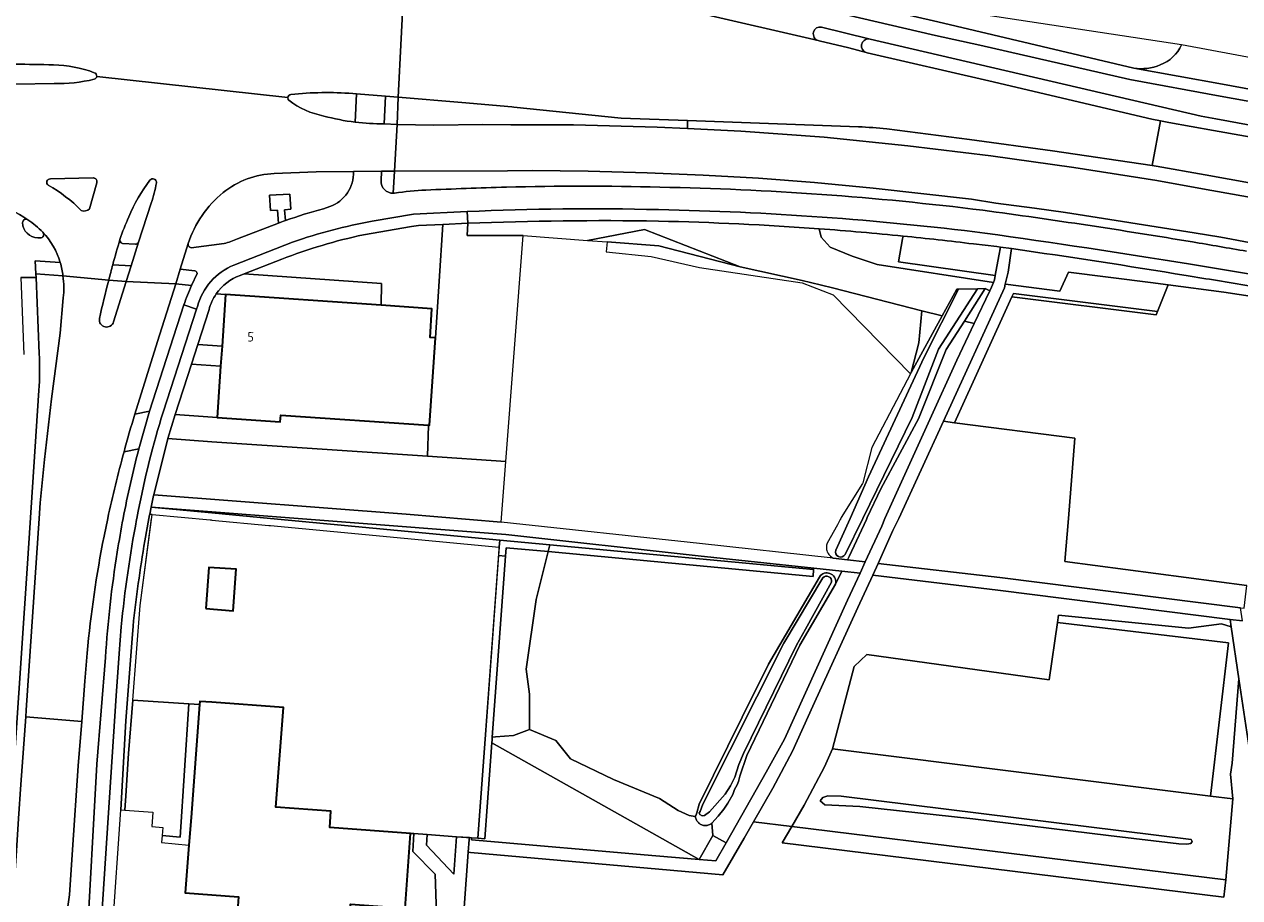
# Model space of a CAD drawing. Extents: x 150256 to 156914, y 461459 to 469481.
# Tile 60 of 256: x 152973 to 153147, y 463946 to 464071. Entities that reach past the tile are written whole.
import ezdxf
from ezdxf.enums import TextEntityAlignment as Align

# ---------------------------------------------------------------- set-up
doc = ezdxf.new("R2010")
doc.units = 0
doc.header["$LTSCALE"] = 0.75
for name, color, linetype, lineweight in [('B-RO-GR-BEPLANTING_CULTUUR_BOSPLANTSOEN-GV', 251, 'CONTINUOUS', 18), ('B-RO-GR-BEPLANTING_CULTUUR_HEESTERS-GV', 251, 'CONTINUOUS', 18), ('B-RO-GR-BOS_GEMENGD-GV', 251, 'CONTINUOUS', 13), ('B-RO-GR-GROENVOORZIENING-GV', 251, 'CONTINUOUS', 18), ('B-RO-GR-HAAG-GV', 251, 'CONTINUOUS', 13), ('B-RO-GR-HOUTOPSTAND_LOOF-GV', 251, 'CONTINUOUS', 13), ('B-RO-IE-TERREINAFSCHEIDING_KUNSTMATIG_HEKWERK-G', 251, 'IE-TERREINAFSCHEIDING-KUNSTMATIG', 18), ('B-RO-OG-BEBOUWING-GV', 6, 'CONTINUOUS', 35), ('B-RO-OG-BEBOUWING-T18', 1, 'CONTINUOUS', 18), ('B-RO-OG-TERREIN_CULTUURSCHEIDING-GV', 251, 'CONTINUOUS', 18), ('B-RO-OG-WATER-GV', 251, 'CONTINUOUS', 18), ('B-RO-OG-WATER_GREPPEL-GV', 251, 'CONTINUOUS', 18), ('B-RO-VH-VERHARDING_ASFALT-GV', 251, 'CONTINUOUS', 18), ('B-RO-VH-VERHARDING_BETONSTRAATSTEEN-GV', 251, 'CONTINUOUS', 18), ('B-RO-VH-VERHARDING_TEGEL-GV', 251, 'CONTINUOUS', 18)]:
    doc.layers.add(name, color=color, linetype=linetype, lineweight=lineweight)
doc.styles.add('NLCS-ISO-M200-T18', font='NLCS-ISO.ttf', dxfattribs={"height": 360})
doc.linetypes.add('IE-TERREINAFSCHEIDING-KUNSTMATIG', pattern='A,4,[82,NLCS.SHX,S=0.75,R=90,X=0,Y=0],4,-2', length=10)

msp = doc.modelspace()

# ---------------------------------------------------------------- linework, layer by layer
at = {"layer": 'B-RO-GR-BEPLANTING_CULTUUR_BOSPLANTSOEN-GV'}
for points in [[(153150.907, 464031.526), (153144.963, 464032.408), (153136.978, 464033.478), (153135.459, 464029.658), (153135.268, 464029.178), (153114.586, 464031.782), (153106.353, 464013.725), (153123.588, 464011.52), (153122.685, 464000), (153122.202, 463993.847), (153148.267, 463990.393)], [(153089.331, 463990.606), (153090.239, 463992.451), (153086.226, 463992.88), (153086.205, 463992.682), (153086.112, 463991.686), (153048.17, 463995.254), (153046.47, 463988.374), (153045.042, 463978.399), (153045.514, 463974.809), (153045.487, 463969.749)], [(153045.487, 463969.749), (153049.304, 463968.174), (153051.361, 463965.544), (153057.533, 463962.597), (153064.145, 463959.898), (153066.805, 463958.176), (153068.4, 463957.47), (153069.226, 463957.291), (153069.267, 463957.282), (153069.492, 463957.824), (153069.819, 463959.081), (153075.98, 463971.52), (153079.726, 463979.14), (153087.044, 463991.598), (153087.191, 463991.848)]]:
    msp.add_lwpolyline(points, dxfattribs=at)
for points in [[(153045.487, 463969.749), (153045.514, 463974.809), (153045.042, 463978.399), (153046.47, 463988.374), (153048.17, 463995.254), (153042.168, 463995.82), (153042.078, 463994.593), (153040.169, 463968.683), (153040.63, 463968.74), (153043.216, 463968.891)], [(153143.045, 463960.237), (153145.599, 463982.193), (153121.134, 463985.114), (153119.929, 463976.888), (153093.83, 463980.519), (153092.026, 463978.809), (153088.915, 463967.009)], [(153143.045, 463960.237), (153088.915, 463967.009), (153087.749, 463964.434), (153084.823, 463958.914), (153083.069, 463955.866), (153145.251, 463948.22), (153146.23, 463959.838)], [(153128.423, 463954.559), (153108.988, 463956.951), (153092.803, 463958.744), (153087.811, 463958.992), (153087.161, 463959.541), (153087.511, 463960.017), (153088.256, 463960.252), (153090.162, 463960.209), (153140.268, 463953.987), (153140.431, 463953.703), (153140.239, 463953.454), (153139.654, 463953.343), (153138.49, 463953.373)]]:
    msp.add_lwpolyline(points, close=True, dxfattribs=at)
msp.add_lwpolyline([(153087.191, 463991.848, -0.7486471), (153089.331, 463990.606)], format="xyb", dxfattribs=at)
at = {"layer": 'B-RO-GR-BEPLANTING_CULTUUR_HEESTERS-GV'}
msp.add_lwpolyline([(153000.643, 464032.178, 0.0875818), (152999.612, 464029.925)], format="xyb", dxfattribs=at)
for points in [[(153001.472, 464024.68), (153001.984, 464032.086), (153000.643, 464032.178)], [(152999.612, 464029.925), (152997.996, 464024.92), (153001.472, 464024.68)]]:
    msp.add_lwpolyline(points, dxfattribs=at)
msp.add_lwpolyline([(153001.276, 464021.843), (152997.102, 464022.131), (152994.771, 464014.889), (153000.764, 464014.449)], close=True, dxfattribs=at)
at = {"layer": 'B-RO-GR-BOS_GEMENGD-GV'}
msp.add_lwpolyline([(153069.226, 463957.291), (153068.4, 463957.47), (153066.805, 463958.176), (153064.145, 463959.898), (153057.533, 463962.597), (153051.361, 463965.544), (153049.304, 463968.174), (153045.487, 463969.749), (153043.216, 463968.891), (153040.63, 463968.74), (153040.169, 463968.683), (153040.141, 463968.312), (153040.107, 463967.844), (153063.794, 463954.53), (153069.808, 463951.15), (153071.756, 463954.594), (153071.641, 463956.358), (153071.539, 463956.278), (153071.43, 463956.207), (153071.315, 463956.146), (153071.195, 463956.096), (153071.071, 463956.056), (153070.944, 463956.029), (153070.814, 463956.012), (153070.684, 463956.008), (153070.555, 463956.015), (153070.426, 463956.034), (153070.299, 463956.064), (153070.176, 463956.106), (153070.057, 463956.159), (153069.943, 463956.222), (153069.836, 463956.295), (153069.735, 463956.377), (153069.642, 463956.469), (153069.558, 463956.568), (153069.483, 463956.674), (153069.419, 463956.787), (153069.364, 463956.905), (153069.32, 463957.028)], close=True, dxfattribs=at)
at = {"layer": 'B-RO-GR-GROENVOORZIENING-GV'}
for points in [[(153087.348, 464070.422, 0.9450417), (153086.861, 464068.474)], [(153093.743, 464066.75, -0.8724136), (153094.106, 464068.709)], [(153094.106, 464068.709, 0.8724136), (153093.743, 464066.75)], [(153096.688, 464055.81, 0.0140628), (153092.638, 464056.135)], [(153030.673, 464047.061, -0.0032122), (153042.199, 464047.484)], [(153042.199, 464047.484, -0.013476), (153064.164, 464047.466)], [(153064.164, 464047.466, -0.0267663), (153110.455, 464044.161)], [(153026.186, 464046.618, -0.028314), (153030.673, 464047.061)], [(153110.455, 464044.161, -0.0080006), (153140.466, 464039.623)], [(153140.466, 464039.623, -0.0020561), (153148.188, 464038.301)]]:
    msp.add_lwpolyline(points, format="xyb", dxfattribs=at)
for points in [[(153094.106, 464068.709), (153087.348, 464070.422)], [(153086.861, 464068.474), (153087.007, 464068.44), (153091.232, 464067.431), (153093.743, 464066.75)], [(153235.033, 464038.689), (153234.592, 464038.92), (153234.128, 464039.097), (153220.883, 464041.428), (153201.348, 464045.957), (153176.131, 464051.238), (153165.283, 464053.296), (153143.802, 464057.248), (153141.713, 464057.632), (153094.299, 464068.681), (153094.106, 464068.709)], [(153093.743, 464066.75), (153093.848, 464066.722), (153111.283, 464062.689), (153134.657, 464057.242), (153135.897, 464056.982), (153137.069, 464056.737), (153143.49, 464055.597), (153167.739, 464051.292), (153179.751, 464048.826), (153191.136, 464046.593), (153198.379, 464045.042), (153231.661, 464036.891), (153234.344, 464036.236)], [(153092.638, 464056.135), (153068.131, 464057.015), (153068.131, 464055.875)], [(153068.131, 464055.875), (153075.786, 464055.495), (153087.724, 464054.649), (153099.676, 464053.393), (153111.577, 464051.966), (153123.456, 464050.304), (153135.344, 464048.446), (153141.913, 464047.259), (153149.688, 464045.855), (153178.715, 464040.307), (153191.622, 464037.55), (153211.505, 464033.121), (153256.292, 464021.564), (153262.05, 464020.055)], [(153262.536, 464021.904), (153239.817, 464027.775), (153222.105, 464032.399), (153194.647, 464038.942), (153190.98, 464039.777), (153165.824, 464044.998), (153142.281, 464049.219), (153135.256, 464050.479), (153134.693, 464050.563), (153120.435, 464052.684), (153108.535, 464054.305), (153096.688, 464055.81)], [(153260.419, 464013.813), (153226.226, 464022.819), (153201.39, 464028.876), (153174.235, 464034.737), (153144.523, 464040.31), (153140.713, 464040.917), (153122.266, 464043.858), (153117.857, 464044.478), (153112.287, 464045.179), (153108.807, 464045.736), (153094.731, 464047.353), (153086.343, 464048.163), (153078.323, 464048.761), (153070.358, 464049.211), (153062.352, 464049.545), (153053.891, 464049.771), (153045.872, 464049.849), (153042.361, 464049.834), (153026.173, 464049.791), (153025.974, 464046.609), (153026.186, 464046.618)]]:
    msp.add_lwpolyline(points, dxfattribs=at)
for points in [[(152991.125, 464000.62), (152991.455, 464000.589), (152999.78, 463999.806), (152999.904, 463999.795), (153000.03, 463999.782), (153008.177, 463999.016), (153008.301, 463999.005), (153008.427, 463998.992), (153041.172, 463995.913), (153041.245, 463996.911), (153008.397, 464000), (153000, 464000.79), (152991.321, 464001.606)], [(153048.413, 463996.236), (153041.245, 463996.911), (153041.172, 463995.913), (153041.081, 463994.682), (153042.078, 463994.593), (153042.168, 463995.82), (153048.17, 463995.254)], [(153048.413, 463996.236), (153048.17, 463995.254), (153086.112, 463991.686), (153086.205, 463992.682)], [(153039.144, 463968.385), (153038.098, 463954.191), (153039.095, 463954.119), (153040.107, 463967.844), (153040.141, 463968.312), (153040.169, 463968.683), (153042.078, 463994.593), (153041.081, 463994.682)]]:
    msp.add_lwpolyline(points, close=True, dxfattribs=at)
at = {"layer": 'B-RO-GR-HAAG-GV'}
for points in [[(153087.348, 464070.422, 0.9450417), (153086.861, 464068.474)], [(153093.743, 464066.75, -0.8724136), (153094.106, 464068.709)], [(153094.106, 464068.709, 0.8724136), (153093.743, 464066.75)], [(153096.688, 464055.81, 0.0140628), (153092.638, 464056.135)], [(153030.673, 464047.061, -0.0032122), (153042.199, 464047.484)], [(153042.199, 464047.484, -0.013476), (153064.164, 464047.466)], [(153064.164, 464047.466, -0.0267663), (153110.455, 464044.161)], [(153026.186, 464046.618, -0.028314), (153030.673, 464047.061)], [(153110.455, 464044.161, -0.0080006), (153140.466, 464039.623)], [(153140.466, 464039.623, -0.0020561), (153148.188, 464038.301)]]:
    msp.add_lwpolyline(points, format="xyb", dxfattribs=at)
for points in [[(153094.106, 464068.709), (153087.348, 464070.422)], [(153086.861, 464068.474), (153087.007, 464068.44), (153091.232, 464067.431), (153093.743, 464066.75)], [(153235.033, 464038.689), (153234.592, 464038.92), (153234.128, 464039.097), (153220.883, 464041.428), (153201.348, 464045.957), (153176.131, 464051.238), (153165.283, 464053.296), (153143.802, 464057.248), (153141.713, 464057.632), (153094.299, 464068.681), (153094.106, 464068.709)], [(153093.743, 464066.75), (153093.848, 464066.722), (153111.283, 464062.689), (153134.657, 464057.242), (153135.897, 464056.982), (153137.069, 464056.737), (153143.49, 464055.597), (153167.739, 464051.292), (153179.751, 464048.826), (153191.136, 464046.593), (153198.379, 464045.042), (153231.661, 464036.891), (153234.344, 464036.236)], [(153092.638, 464056.135), (153068.131, 464057.015), (153068.131, 464055.875), (153075.786, 464055.495), (153087.724, 464054.649), (153099.676, 464053.393), (153111.577, 464051.966), (153123.456, 464050.304), (153135.344, 464048.446), (153141.913, 464047.259)], [(153262.536, 464021.904), (153239.817, 464027.775), (153222.105, 464032.399), (153194.647, 464038.942), (153190.98, 464039.777), (153165.824, 464044.998), (153142.281, 464049.219), (153135.256, 464050.479), (153134.693, 464050.563), (153120.435, 464052.684), (153108.535, 464054.305), (153096.688, 464055.81)], [(153260.419, 464013.813), (153226.226, 464022.819), (153201.39, 464028.876), (153174.235, 464034.737), (153144.523, 464040.31), (153140.713, 464040.917), (153122.266, 464043.858), (153117.857, 464044.478), (153112.287, 464045.179), (153108.807, 464045.736), (153094.731, 464047.353), (153086.343, 464048.163), (153078.323, 464048.761), (153070.358, 464049.211), (153062.352, 464049.545), (153053.891, 464049.771), (153045.872, 464049.849), (153042.361, 464049.834), (153026.173, 464049.791), (153025.974, 464046.609), (153026.186, 464046.618)], [(153141.913, 464047.259), (153149.688, 464045.855), (153178.715, 464040.307), (153191.622, 464037.55), (153211.505, 464033.121), (153256.292, 464021.564), (153262.05, 464020.055)]]:
    msp.add_lwpolyline(points, dxfattribs=at)
for points in [[(153041.245, 463996.911), (153008.397, 464000), (153000, 464000.79), (152991.321, 464001.606), (152991.125, 464000.62), (152991.455, 464000.589), (152999.78, 463999.806), (152999.904, 463999.795), (153000.03, 463999.782), (153008.177, 463999.016), (153008.301, 463999.005), (153008.427, 463998.992), (153041.172, 463995.913)], [(153048.413, 463996.236), (153041.245, 463996.911), (153041.172, 463995.913), (153041.081, 463994.682), (153042.078, 463994.593), (153042.168, 463995.82), (153048.17, 463995.254)], [(153048.413, 463996.236), (153048.17, 463995.254), (153086.112, 463991.686), (153086.205, 463992.682)], [(153039.144, 463968.385), (153038.098, 463954.191), (153039.095, 463954.119), (153040.107, 463967.844), (153040.141, 463968.312), (153040.169, 463968.683), (153042.078, 463994.593), (153041.081, 463994.682)]]:
    msp.add_lwpolyline(points, close=True, dxfattribs=at)
at = {"layer": 'B-RO-GR-HOUTOPSTAND_LOOF-GV'}
for points in [[(153031.057, 464013.362), (153031.057, 464013.347), (153030.91, 464008.929), (153042.111, 464008.177), (153044.601, 464040.559), (153036.56, 464040.558), (153036.669, 464042.301), (153033.118, 464042.141), (153032.023, 464025.887), (153031.179, 464013.354)], [(153053.827, 464039.849), (153056.623, 464039.634), (153064.035, 464039.064), (153075.665, 464036.057), (153061.994, 464041.427)], [(153100.184, 464020.922), (153101.253, 464025.155), (153101.693, 464029.742), (153088.901, 464033.065), (153085.775, 464033.811), (153084.548, 464034.103), (153075.665, 464036.057), (153064.035, 464039.064), (153056.623, 464039.634), (153056.473, 464038.201), (153062.955, 464037.54), (153069.856, 464035.977), (153084.569, 464033.763), (153088.996, 464032.07), (153100.078, 464020.721)], [(153107.786, 464028.286), (153109.202, 464027.947), (153111.429, 464032.609), (153110.745, 464032.936)], [(153101.693, 464029.742), (153101.253, 464025.155), (153100.184, 464020.922), (153104.611, 464029.045)]]:
    msp.add_lwpolyline(points, close=True, dxfattribs=at)
for points in [[(153036.669, 464042.301), (153036.56, 464040.558), (153044.601, 464040.559), (153053.827, 464039.849), (153061.994, 464041.427), (153075.665, 464036.057), (153084.548, 464034.103), (153085.775, 464033.811), (153088.901, 464033.065), (153101.693, 464029.742)], [(153101.693, 464029.742), (153104.611, 464029.045), (153106.698, 464032.875), (153106.939, 464032.879), (153109.694, 464032.92), (153110.745, 464032.936), (153111.429, 464032.609), (153111.682, 464033.139), (153111.957, 464033.836), (153095.319, 464036.394), (153091.713, 464037.573), (153088.584, 464038.865), (153087.292, 464040.302), (153087.142, 464040.932), (153087.017, 464041.455), (153087.003, 464041.512)], [(153087.003, 464041.512), (153087.017, 464041.455), (153087.142, 464040.932), (153087.292, 464040.302), (153088.584, 464038.865), (153091.713, 464037.573), (153095.319, 464036.394), (153111.957, 464033.836)], [(153111.957, 464033.836), (153112.103, 464034.206), (153112.214, 464034.806), (153098.371, 464036.787), (153098.95, 464040.075), (153099.019, 464040.469)]]:
    msp.add_lwpolyline(points, dxfattribs=at)
for points in [[(153063.989, 464042.608, 0.0141653), (153036.669, 464042.301)], [(153087.003, 464041.512, 0.0128615), (153063.989, 464042.608)], [(153099.019, 464040.469, 0.006748), (153087.003, 464041.512)]]:
    msp.add_lwpolyline(points, format="xyb", dxfattribs=at)
at = {"layer": 'B-RO-IE-TERREINAFSCHEIDING_KUNSTMATIG_HEKWERK-G'}
for points in [[(152989.739, 463987.552), (152991.377, 464000)], [(153038.098, 463954.191), (153039.144, 463968.385), (153041.245, 463996.911)], [(153046.47, 463988.374), (153045.042, 463978.399), (153045.514, 463974.809), (153045.487, 463969.749), (153049.304, 463968.174), (153051.361, 463965.544), (153057.533, 463962.597), (153064.145, 463959.898), (153066.805, 463958.176), (153068.4, 463957.47), (153069.267, 463957.282)], [(152988.709, 463973.979), (152989.739, 463987.55)], [(152987.701, 463960.253), (152988.077, 463966.341), (152988.709, 463973.979)], [(152988.709, 463973.979), (152996.733, 463973.455)], [(152996.733, 463973.455), (152998.258, 463973.356)], [(153028.469, 463954.886), (153028.932, 463954.853), (153030.834, 463954.715), (153035.061, 463954.41), (153037.222, 463954.254), (153038.098, 463954.191)]]:
    msp.add_lwpolyline(points, dxfattribs=at)
at = {"layer": 'B-RO-OG-BEBOUWING-GV'}
for points in [[(153032.023, 464025.887), (153031.263, 464025.938), (153031.54, 464030.049), (153024.245, 464030.552), (153001.984, 464032.086), (153001.472, 464024.68), (153001.276, 464021.843), (153000.764, 464014.449), (153009.812, 464013.843), (153009.876, 464014.788), (153031.057, 464013.362), (153031.179, 464013.354)], [(152999.163, 463987.104), (153003.077, 463986.783), (153003.479, 463992.75), (152999.56, 463993.004)], [(153028.469, 463954.886), (153016.897, 463955.721), (153017.068, 463958.081), (153009.18, 463958.65), (153010.26, 463972.919), (153000, 463973.696), (152998.291, 463973.786), (152998.258, 463973.356), (152997.033, 463957.181), (152996.732, 463953.207), (152996.212, 463946.343), (153000, 463946.068), (153003.827, 463945.791), (153003.729, 463944.436), (153003.11, 463935.864), (153019.127, 463934.708), (153019.85, 463944.73), (153027.696, 463944.163)]]:
    msp.add_lwpolyline(points, close=True, dxfattribs=at)
at = {"layer": 'B-RO-OG-TERREIN_CULTUURSCHEIDING-GV'}
for points in [[(153008.961, 464049.416, 0.1640842), (153001.637, 464046.706)], [(153016.911, 464044.693, 0.3247227), (153020.314, 464049.728)], [(153001.637, 464046.706, 0.1420017), (152996.628, 464039.395)], [(153010.54, 464042.681, -0.0237029), (153015.995, 464044.37)], [(153021.735, 464040.661, 0.0385427), (153010.032, 464037.164)], [(153109.08, 464039.343, 0.0055741), (153099.019, 464040.469)], [(152996.628, 464039.395, 0.4547964), (152997.07, 464038.803)], [(153001.784, 464039.399, 0.0279378), (153003.691, 464040.05)], [(153139.56, 464034.826, 0.0049158), (153114.537, 464038.679)], [(152978.745, 464031.601, 0.0703137), (152978.687, 464034.758)], [(153148.514, 464033.326, 0.0017745), (153139.56, 464034.826)], [(152996.001, 464030.594, -0.0201847), (152997.119, 464033.377)], [(152975.308, 464023.629, -0.0249025), (152975.248, 464018.329)], [(152987.443, 464009.551, 0.0143293), (152985.1, 464000)], [(152987.306, 464000, -0.0167827), (152989.552, 464010.001)], [(152986.473, 463995.175, -0.0080922), (152987.306, 464000)], [(152984.571, 463997.46, 0.0256985), (152982.155, 463980.728)], [(152984.779, 463980.108, -0.0246836), (152986.473, 463995.175)], [(152990.42, 463996.792, 0.0158044), (152988.733, 463984.586)], [(153090.699, 463994.845, -0.8998977), (153089.362, 463995.448)], [(153089.331, 463990.606, 0.7486471), (153087.191, 463991.848)], [(153087.503, 463991.505, -0.7092356), (153088.783, 463990.901)]]:
    msp.add_lwpolyline(points, format="xyb", dxfattribs=at)
for points in [[(153020.314, 464049.728), (153014.932, 464049.661), (153008.961, 464049.416)], [(153003.691, 464040.05), (153009.569, 464042.319), (153009.423, 464044.172), (153008.409, 464044.12), (153008.275, 464046.309), (153011.174, 464046.488), (153011.346, 464044.301), (153010.443, 464044.24), (153010.54, 464042.681)], [(153015.995, 464044.37), (153016.911, 464044.693)], [(153024.245, 464030.552), (153031.54, 464030.049), (153031.263, 464025.938), (153032.023, 464025.887), (153033.118, 464042.141), (153029.631, 464041.984), (153028.608, 464041.86), (153021.735, 464040.661)], [(153099.019, 464040.469), (153098.95, 464040.075), (153098.371, 464036.787), (153112.214, 464034.806), (153112.738, 464037.653), (153112.985, 464038.874), (153112.417, 464038.96), (153109.08, 464039.343)], [(152997.07, 464038.803), (153001.784, 464039.399)], [(153114.537, 464038.679), (153114.048, 464035.31), (153113.646, 464033.587), (153113.699, 464033.58), (153121.452, 464032.574), (153122.701, 464035.296), (153134.463, 464033.815), (153136.978, 464033.478), (153144.963, 464032.408), (153150.907, 464031.526), (153151.186, 464030.319), (153151.936, 464029.202), (153152.822, 464028.303), (153154.321, 464027.259), (153156.703, 464026.537), (153157.41, 464026.383), (153160.776, 464024.558), (153163.849, 464023.16), (153166.645, 464022.052), (153170.1, 464020.884), (153178.205, 464019.132), (153178.138, 464018.63), (153177.236, 464012.231), (153178.777, 464012.041)], [(153010.032, 464037.164), (153004.661, 464035.053), (153024.328, 464033.691), (153024.245, 464030.552)], [(152978.687, 464034.758), (152974.808, 464035.067), (152974.847, 464034.532), (152975.308, 464023.629)], [(152997.119, 464033.377), (152994.836, 464033.637), (152992.218, 464025.365), (152988.998, 464014.947)], [(153089.362, 463995.448), (153091.413, 464000), (153094.081, 464005.965), (153102.012, 464023.108), (153106.939, 464032.879), (153106.698, 464032.875), (153104.611, 464029.045), (153100.184, 464020.922), (153100.078, 464020.721), (153098.6, 464017.913), (153094.524, 464010.165), (153093.254, 464005.126), (153093.193, 464005.028), (153090.162, 464000.125), (153090.085, 464000), (153090.018, 463999.875), (153089.61, 463999.116), (153088.123, 463996.486), (153088.078, 463996.335), (153088.047, 463996.18), (153088.03, 463996.022), (153088.027, 463995.864), (153088.039, 463995.707), (153088.065, 463995.551), (153088.106, 463995.398), (153088.16, 463995.249), (153088.227, 463995.106), (153088.307, 463994.97), (153088.399, 463994.842), (153088.503, 463994.722), (153088.616, 463994.612), (153089.012, 463994.296), (153091.036, 463994.073), (153091.283, 463994.573), (153093.754, 463999.875), (153093.812, 464000), (153093.871, 464000.125), (153095.82, 464004.253), (153101.266, 464014.375), (153101.335, 464014.503), (153105.188, 464024.204), (153107.786, 464028.286), (153110.745, 464032.936), (153109.694, 464032.92), (153104.086, 464024.285), (153100.324, 464014.465), (153093.259, 464000), (153090.699, 463994.845)], [(152970.805, 463933.947), (152972.03, 463952.392), (152972.319, 463957.019), (152972.642, 463961.896), (152973.358, 463971.604), (152973.429, 463972.559), (152975.292, 464000), (152975.441, 464002.243), (152976.058, 464008.466), (152977.045, 464017.163), (152978.303, 464026.579), (152978.745, 464031.601)], [(152988.998, 464014.947), (152991.091, 464015.404), (152996.001, 464030.594)], [(152975.248, 464018.329), (152973.624, 463993.577), (152970.249, 463943.615), (152969.362, 463931.629)], [(152989.552, 464010.001), (152987.443, 464009.551)], [(152988.733, 463984.586), (152988.587, 463982.787), (152987.682, 463970.993), (152986.968, 463958.263), (152987.575, 463958.22), (152987.701, 463960.253), (152988.077, 463966.341), (152988.709, 463973.979), (152989.739, 463987.55), (152991.455, 464000.589), (152991.125, 464000.62)], [(152991.125, 464000.62), (152991.106, 464000.523), (152991.001, 464000), (152990.42, 463996.792)], [(152985.1, 464000), (152984.571, 463997.46)], [(153087.191, 463991.848), (153087.044, 463991.598), (153079.726, 463979.14), (153075.98, 463971.52), (153069.819, 463959.081), (153069.492, 463957.824), (153069.267, 463957.282), (153069.226, 463957.291), (153069.32, 463957.028), (153069.364, 463956.905), (153069.419, 463956.787), (153069.483, 463956.674), (153069.558, 463956.568), (153069.642, 463956.469), (153069.735, 463956.377), (153069.836, 463956.295), (153069.943, 463956.222), (153070.057, 463956.159), (153070.176, 463956.106), (153070.299, 463956.064), (153070.426, 463956.034), (153070.555, 463956.015), (153070.684, 463956.008), (153070.814, 463956.012), (153070.944, 463956.029), (153071.071, 463956.056), (153071.195, 463956.096), (153071.315, 463956.146), (153071.43, 463956.207), (153071.539, 463956.278), (153071.641, 463956.358), (153072.539, 463957.361), (153073.349, 463958.362), (153073.894, 463959.209), (153074.607, 463960.476), (153074.889, 463961.167), (153075.23, 463961.83), (153075.427, 463962.311), (153075.647, 463963.06), (153076.617, 463966.03), (153084.245, 463981.837), (153089.331, 463990.606)], [(153088.783, 463990.901), (153085.053, 463984.148), (153083.739, 463981.855), (153076.164, 463966.317), (153075.487, 463964.753), (153074.936, 463962.924), (153074.31, 463961.719), (153073.535, 463960.51), (153071.274, 463957.985), (153070.573, 463957.433), (153070.247, 463957.395), (153069.914, 463957.596), (153069.82, 463957.831), (153069.934, 463958.013), (153070.355, 463959.094), (153081.916, 463982.139), (153087.503, 463991.505)], [(152982.155, 463980.728), (152981.818, 463976.672), (152981.374, 463970.902), (152980.887, 463964.566), (152980.069, 463952.534), (152979.627, 463946.071), (152979.361, 463944.085), (152978.153, 463936.758), (152980.006, 463936.494), (152982.063, 463938.064), (152983.531, 463964.804), (152984.779, 463980.108)], [(153171.369, 463961.205), (153148.981, 463964.607), (153147.113, 463977.047), (153146.137, 463964.955), (153145.907, 463963.372), (153146.23, 463959.838), (153145.251, 463948.22), (153144.946, 463945.739), (153081.715, 463953.514), (153083.069, 463955.866), (153077.586, 463956.54), (153076.233, 463954.188), (153073.213, 463948.936), (153037.081, 463952.147), (153036.739, 463952.177), (153036.134, 463944.247), (153033.434, 463910.081), (153035.125, 463907.851), (153073.66, 463904.647), (153118.446, 463900.972)], [(153032.325, 463939.063), (153032.007, 463949.06), (153028.785, 463952.308), (153028.932, 463954.853), (153028.469, 463954.886), (153027.696, 463944.163)]]:
    msp.add_lwpolyline(points, dxfattribs=at)
for points in [[(153113.646, 464033.587), (153113.526, 464033.073), (153104.788, 464013.925), (153106.353, 464013.725), (153114.586, 464031.782), (153114.803, 464032.259), (153135.459, 464029.658), (153136.978, 464033.478), (153134.463, 464033.815), (153122.701, 464035.296), (153121.452, 464032.574), (153113.699, 464033.58)], [(153109.202, 464027.947), (153107.786, 464028.286), (153105.188, 464024.204), (153101.335, 464014.503), (153101.266, 464014.375), (153095.82, 464004.253), (153093.871, 464000.125), (153093.812, 464000), (153093.754, 463999.875), (153091.283, 463994.573), (153091.036, 463994.073), (153093.572, 463993.793), (153095.985, 463998.898), (153096.38, 464000), (153102.822, 464014.176), (153106.698, 464022.704)], [(153147.33, 463987.222), (153147.87, 463987.156), (153148.267, 463990.393), (153122.202, 463993.847), (153122.685, 464000), (153123.588, 464011.52), (153106.353, 464013.725), (153104.788, 464013.925), (153098.423, 464000), (153097.541, 463998.287), (153095.434, 463993.56), (153112.87, 463991.538)], [(153042.111, 464008.177), (153030.91, 464008.929), (153000, 464011.003), (152993.7, 464011.482), (152991.701, 464003.402), (153027.836, 464000.633), (153041.444, 463999.496)], [(153041.245, 463996.911), (153048.413, 463996.236), (153086.205, 463992.682), (153086.226, 463992.88), (153069.656, 463994.651), (153042.13, 463997.713), (152991.321, 464001.606), (153000, 464000.79), (153008.397, 464000)], [(153071.641, 463956.358), (153071.756, 463954.594), (153073.671, 463953.51), (153079.41, 463963.655), (153082.018, 463968.399), (153091.058, 463988.311), (153092.853, 463992.172), (153090.239, 463992.451), (153089.331, 463990.606), (153084.245, 463981.837), (153076.617, 463966.03), (153075.647, 463963.06), (153075.427, 463962.311), (153075.23, 463961.83), (153074.889, 463961.167), (153074.607, 463960.476), (153073.894, 463959.209), (153073.349, 463958.362), (153072.539, 463957.361)], [(153145.995, 463984.493), (153145.836, 463985.55), (153112.583, 463989.748), (153094.675, 463991.868), (153092.544, 463987.249), (153086.097, 463973.117), (153083.178, 463966.678), (153080.367, 463961.375), (153077.586, 463956.54), (153083.069, 463955.866), (153084.823, 463958.914), (153087.749, 463964.434), (153088.915, 463967.009), (153092.026, 463978.809), (153093.83, 463980.519), (153119.929, 463976.888), (153121.134, 463985.114), (153121.285, 463986.146), (153139.871, 463984.299), (153144.619, 463984.889)], [(153147.113, 463977.047), (153145.995, 463984.493), (153144.619, 463984.889), (153139.871, 463984.299), (153121.285, 463986.146), (153121.134, 463985.114), (153145.599, 463982.193), (153143.045, 463960.237), (153146.23, 463959.838), (153145.907, 463963.372), (153146.137, 463964.955)], [(152987.575, 463958.22), (152991.571, 463957.94), (152991.427, 463955.893), (152993.012, 463955.735), (152992.898, 463954.595), (152995.492, 463954.336), (152996.733, 463973.455), (152988.709, 463973.979), (152988.077, 463966.341), (152987.701, 463960.253)], [(153038.098, 463954.191), (153037.222, 463954.254), (153037.203, 463953.971), (153063.585, 463951.688), (153069.808, 463951.15), (153063.794, 463954.53), (153040.107, 463967.844), (153039.095, 463954.119)], [(153145.251, 463948.22), (153083.069, 463955.866), (153081.715, 463953.514), (153144.946, 463945.739)], [(153035.061, 463954.41), (153030.834, 463954.715), (153030.756, 463953.218), (153034.693, 463949.019)]]:
    msp.add_lwpolyline(points, close=True, dxfattribs=at)
at = {"layer": 'B-RO-OG-WATER-GV'}
for points in [[(153106.939, 464032.879), (153102.012, 464023.108), (153094.081, 464005.965), (153091.413, 464000), (153089.362, 463995.448)], [(153090.699, 463994.845), (153093.259, 464000), (153100.324, 464014.465), (153104.086, 464024.285), (153109.694, 464032.92), (153106.939, 464032.879)], [(153087.503, 463991.505), (153081.916, 463982.139), (153070.355, 463959.094), (153069.934, 463958.013), (153069.82, 463957.831), (153069.914, 463957.596), (153070.247, 463957.395), (153070.573, 463957.433), (153071.274, 463957.985), (153073.535, 463960.51), (153074.31, 463961.719), (153074.936, 463962.924), (153075.487, 463964.753), (153076.164, 463966.317), (153083.739, 463981.855), (153085.053, 463984.148), (153088.783, 463990.901)]]:
    msp.add_lwpolyline(points, dxfattribs=at)
for points in [[(153089.362, 463995.448, 0.8998977), (153090.699, 463994.845)], [(153088.783, 463990.901, 0.7092356), (153087.503, 463991.505)]]:
    msp.add_lwpolyline(points, format="xyb", dxfattribs=at)
at = {"layer": 'B-RO-OG-WATER_GREPPEL-GV'}
for points in [[(153114.586, 464031.782), (153135.268, 464029.178), (153135.459, 464029.658), (153114.803, 464032.259)], [(153128.423, 463954.559), (153138.49, 463953.373), (153139.654, 463953.343), (153140.239, 463953.454), (153140.431, 463953.703), (153140.268, 463953.987), (153090.162, 463960.209), (153088.256, 463960.252), (153087.511, 463960.017), (153087.161, 463959.541), (153087.811, 463958.992), (153092.803, 463958.744), (153108.988, 463956.951)]]:
    msp.add_lwpolyline(points, close=True, dxfattribs=at)
at = {"layer": 'B-RO-VH-VERHARDING_ASFALT-GV'}
for points in [[(153020.192, 464060.882), (153020.735, 464060.833), (153024.892, 464060.526), (153026.692, 464060.377), (153027.555, 464077.246), (153025.781, 464078.03)], [(153027.555, 464077.246), (153026.692, 464060.377), (153035.803, 464059.624), (153042.992, 464058.97), (153043.247, 464058.947), (153058.639, 464057.357), (153068.131, 464057.015), (153092.638, 464056.135)], [(153086.861, 464068.474), (153069.661, 464072.441), (153069.667, 464072.544), (153068.833, 464072.623), (153067.274, 464072.805), (153046.076, 464074.957), (153044.104, 464075.141), (153033.591, 464076.145), (153031.584, 464076.357)], [(153096.688, 464055.81), (153108.535, 464054.305), (153120.435, 464052.684), (153134.693, 464050.563), (153135.897, 464056.982), (153134.657, 464057.242), (153111.283, 464062.689), (153093.848, 464066.722), (153093.743, 464066.75), (153091.232, 464067.431), (153087.007, 464068.44), (153086.861, 464068.474)], [(153010.903, 464060.323), (152983.52, 464063.339)], [(152983.52, 464063.339), (153010.903, 464060.323)], [(152977.453, 464062.317), (152971.955, 464062.24), (152967.85, 464062.169), (152968.665, 464045.351)], [(153024.892, 464060.526), (153020.735, 464060.833), (153020.536, 464056.792)], [(153024.704, 464056.545), (153024.892, 464060.526)], [(153008.961, 464049.416), (153014.932, 464049.661), (153020.314, 464049.728), (153024.33, 464049.774), (153026.173, 464049.791), (153026.543, 464056.465), (153024.704, 464056.545)], [(153149.688, 464045.855), (153141.913, 464047.259), (153135.344, 464048.446), (153123.456, 464050.304), (153111.577, 464051.966), (153099.676, 464053.393), (153087.724, 464054.649), (153075.786, 464055.495), (153068.131, 464055.875), (153063.802, 464056.09), (153051.815, 464056.388), (153042.815, 464056.424), (153038.816, 464056.44), (153031.802, 464056.362), (153026.543, 464056.465), (153026.173, 464049.791), (153042.361, 464049.834), (153045.872, 464049.849), (153053.891, 464049.771), (153062.352, 464049.545), (153070.358, 464049.211), (153078.323, 464048.761), (153086.343, 464048.163), (153094.731, 464047.353), (153108.807, 464045.736), (153112.287, 464045.179), (153117.857, 464044.478), (153122.266, 464043.858), (153140.713, 464040.917), (153144.523, 464040.31), (153174.235, 464034.737)], [(153234.344, 464036.236), (153231.661, 464036.891), (153198.379, 464045.042), (153191.136, 464046.593), (153179.751, 464048.826), (153167.739, 464051.292), (153143.49, 464055.597), (153137.069, 464056.737), (153135.897, 464056.982), (153134.693, 464050.563), (153135.256, 464050.479), (153142.281, 464049.219), (153165.824, 464044.998), (153190.98, 464039.777), (153194.647, 464038.942), (153222.105, 464032.399), (153239.817, 464027.775), (153262.536, 464021.904)], [(153024.279, 464048.396), (153024.33, 464049.774), (153020.314, 464049.728)], [(152976.884, 464048.662), (152983.001, 464048.801)], [(152983.524, 464048.095), (152982.483, 464044.369)], [(152983.174, 464048.787), (152983.197, 464048.781)], [(153026.186, 464046.618), (153025.974, 464046.609)], [(152991.342, 464045.193), (152989.525, 464039.61), (152988.439, 464036.197), (152987.724, 464033.948), (152994.836, 464033.637)], [(153016.911, 464044.693), (153015.995, 464044.37)], [(153022.986, 464042.614), (153028.872, 464043.598), (153036.59, 464043.969)], [(153036.59, 464043.969), (153036.669, 464042.301)], [(153009.569, 464042.319), (153003.691, 464040.05)], [(152975.437, 464040.206), (152975.094, 464040.213)], [(152985.824, 464036.361), (152988.439, 464036.197), (152989.525, 464039.61)], [(152989.064, 464039.312), (152987.221, 464039.424)], [(152994.836, 464033.637), (152995.498, 464035.724), (152996.628, 464039.395)], [(152996.628, 464039.395), (152995.498, 464035.724), (152997.591, 464035.497)], [(153001.784, 464039.399), (152997.07, 464038.803)], [(153003.166, 464036.305), (153011.587, 464039.596)], [(153109.08, 464039.343), (153112.417, 464038.96), (153112.985, 464038.874), (153114.537, 464038.679)], [(152972.657, 464034.524), (152974.847, 464034.532), (152974.808, 464035.067), (152974.708, 464036.899), (152978.299, 464036.688)], [(152985.239, 464034.147), (152978.687, 464034.758)], [(152978.687, 464034.758), (152985.239, 464034.147)], [(152988.998, 464014.947), (152992.218, 464025.365), (152994.836, 464033.637), (152987.724, 464033.948), (152985.943, 464028.187)], [(152997.923, 464035.11), (152997.119, 464033.377)], [(152978.745, 464031.601), (152978.303, 464026.579), (152977.045, 464017.163), (152976.058, 464008.466), (152975.441, 464002.243), (152975.292, 464000), (152973.429, 463972.559), (152973.358, 463971.604), (152981.374, 463970.902), (152981.818, 463976.672), (152982.155, 463980.728)], [(152996.001, 464030.594), (152997.818, 464029.98), (152997.953, 464030.387)], [(152984.571, 463997.46), (152985.1, 464000)], [(153147.623, 463985.331), (153145.836, 463985.55), (153145.995, 463984.493), (153147.113, 463977.047), (153148.981, 463964.607)], [(152976.667, 463927.771), (152978.153, 463936.758), (152979.361, 463944.085), (152979.627, 463946.071), (152980.069, 463952.534), (152980.887, 463964.566), (152981.374, 463970.902), (152973.358, 463971.604), (152972.642, 463961.896), (152972.319, 463957.019), (152972.03, 463952.392), (152970.805, 463933.947)]]:
    msp.add_lwpolyline(points, dxfattribs=at)
for points in [[(152971.836, 464065.082, -0.0083493), (152977.344, 464064.992)], [(152977.344, 464064.992, -0.0815625), (152983.178, 464063.878)], [(152983.52, 464063.339, -0.3096943), (152983.144, 464062.927)], [(152983.178, 464063.878, -0.3668162), (152983.52, 464063.339)], [(152983.144, 464062.927, -0.0632655), (152977.453, 464062.317)], [(153011.031, 464059.922, -0.2246353), (153010.903, 464060.323)], [(153010.903, 464060.323, -0.3403019), (153011.332, 464060.755)], [(153016.06, 464057.662, -0.1121155), (153011.031, 464059.922)], [(153011.332, 464060.755, -0.0461628), (153020.192, 464060.882)], [(153020.536, 464056.792, -0.0348391), (153016.06, 464057.662)], [(153020.536, 464056.792, 0.0319115), (153024.704, 464056.545)], [(153024.704, 464056.545, -0.0319115), (153020.536, 464056.792)], [(153092.638, 464056.135, -0.0140628), (153096.688, 464055.81)], [(153001.637, 464046.706, -0.1640842), (153008.961, 464049.416)], [(153020.314, 464049.728, -0.3247227), (153016.911, 464044.693)], [(152976.587, 464047.75, -0.7467838), (152976.884, 464048.662)], [(152981.317, 464044.142, 0.0702671), (152976.587, 464047.75)], [(152983.001, 464048.801, -0.0808631), (152983.174, 464048.787)], [(152983.197, 464048.781, -0.4390703), (152983.524, 464048.095)], [(152988.116, 464043.201, -0.0647104), (152991.151, 464048.476)], [(152991.151, 464048.476, -0.7961758), (152992.067, 464048.085)], [(152992.067, 464048.085, -0.0439275), (152991.342, 464045.193)], [(153025.974, 464046.609, -0.4451393), (153024.279, 464048.396)], [(153042.199, 464047.484, 0.0032122), (153030.673, 464047.061)], [(153064.164, 464047.466, 0.013476), (153042.199, 464047.484)], [(153110.455, 464044.161, 0.0267663), (153064.164, 464047.466)], [(152996.628, 464039.395, -0.1420017), (153001.637, 464046.706)], [(153030.673, 464047.061, 0.028314), (153026.186, 464046.618)], [(152968.665, 464045.351, -0.0559275), (152973.673, 464042.815)], [(152973.673, 464042.815, 0.0559275), (152968.665, 464045.351)], [(152982.483, 464044.369, -0.3283828), (152981.317, 464044.142)], [(153015.995, 464044.37, 0.0237029), (153010.54, 464042.681)], [(153036.59, 464043.969, -0.0186499), (153063.99, 464044.254)], [(153063.99, 464044.254, 0.0186499), (153036.59, 464043.969)], [(153063.99, 464044.254, -0.0260956), (153110.742, 464040.892)], [(153110.742, 464040.892, 0.0260956), (153063.99, 464044.254)], [(153140.466, 464039.623, 0.0080006), (153110.455, 464044.161)], [(152972.906, 464042.392, -0.5768511), (152973.673, 464042.815)], [(152975.094, 464040.213, -0.3977566), (152972.906, 464042.392)], [(152973.673, 464042.815, -0.0464151), (152975.801, 464041.025)], [(152986.851, 464039.989, -0.0239381), (152988.116, 464043.201)], [(153010.54, 464042.681, 0.0039539), (153009.569, 464042.319)], [(153011.587, 464039.596, -0.0366771), (153022.986, 464042.614)], [(153036.669, 464042.301, -0.0141653), (153063.989, 464042.608)], [(153063.989, 464042.608, -0.0128615), (153087.003, 464041.512)], [(152975.801, 464041.025, -0.6638725), (152975.437, 464040.206)], [(152975.801, 464041.025, -0.1171721), (152978.299, 464036.688)], [(152978.299, 464036.688, 0.1171721), (152975.801, 464041.025)], [(153087.003, 464041.512, -0.006748), (153099.019, 464040.469)], [(153099.019, 464040.469, -0.0055741), (153109.08, 464039.343)], [(153110.742, 464040.892, -0.0056586), (153139.876, 464036.485)], [(153139.876, 464036.485, 0.0056586), (153110.742, 464040.892)], [(152986.851, 464039.989, 0.0057923), (152985.824, 464036.361)], [(152985.824, 464036.361, -0.0057923), (152986.851, 464039.989)], [(152987.221, 464039.424, -0.3885125), (152986.851, 464039.989)], [(152989.525, 464039.61, -0.3153419), (152989.064, 464039.312)], [(152997.07, 464038.803, -0.4547964), (152996.628, 464039.395)], [(153003.691, 464040.05, -0.0279378), (153001.784, 464039.399)], [(153114.537, 464038.679, -0.0049158), (153139.56, 464034.826)], [(153148.188, 464038.301, 0.0020561), (153140.466, 464039.623)], [(152978.299, 464036.688, -0.0454266), (152978.687, 464034.758)], [(152985.239, 464034.147, -0.0031785), (152985.824, 464036.361)], [(152997.591, 464035.497, -0.3101468), (152997.923, 464035.11)], [(152997.953, 464030.387, -0.2322415), (153003.166, 464036.305)], [(153139.876, 464036.485, -0.0018514), (153149.073, 464034.954)], [(153149.073, 464034.954, 0.0018514), (153139.876, 464036.485)], [(152978.687, 464034.758, -0.0703137), (152978.745, 464031.601)], [(152983.92, 464028.639, -0.008138), (152985.239, 464034.147)], [(153139.56, 464034.826, -0.0017745), (153148.514, 464033.326)], [(152997.119, 464033.377, 0.0201847), (152996.001, 464030.594)], [(152985.943, 464028.187, -0.9430166), (152983.92, 464028.639)], [(152987.443, 464009.551, -0.0105424), (152988.998, 464014.947)], [(152985.1, 464000, -0.0143293), (152987.443, 464009.551)], [(152982.155, 463980.728, -0.0256985), (152984.571, 463997.46)]]:
    msp.add_lwpolyline(points, format="xyb", dxfattribs=at)
for points in [[(153036.9, 463954.277), (153036.879, 463954.008), (153036.739, 463952.177), (153037.081, 463952.147), (153073.213, 463948.936), (153076.233, 463954.188), (153077.586, 463956.54), (153080.367, 463961.375), (153083.178, 463966.678), (153086.097, 463973.117), (153092.544, 463987.249), (153094.675, 463991.868), (153095.434, 463993.56), (153097.541, 463998.287), (153098.423, 464000), (153104.788, 464013.925), (153113.526, 464033.073), (153113.646, 464033.587), (153114.048, 464035.31), (153114.537, 464038.679), (153112.985, 464038.874), (153112.738, 464037.653), (153112.214, 464034.806), (153112.103, 464034.206), (153111.957, 464033.836), (153111.682, 464033.139), (153111.429, 464032.609), (153109.202, 464027.947), (153106.698, 464022.704), (153102.822, 464014.176), (153096.38, 464000), (153095.985, 463998.898), (153093.572, 463993.793), (153092.853, 463992.172), (153091.058, 463988.311), (153082.018, 463968.399), (153079.41, 463963.655), (153073.671, 463953.51), (153072.218, 463950.942), (153069.808, 463951.15), (153063.585, 463951.688), (153037.203, 463953.971), (153037.222, 463954.254)], [(152991.701, 464003.402), (152991.674, 464003.279), (152991.321, 464001.606), (153042.13, 463997.713), (153069.656, 463994.651), (153086.226, 463992.88), (153090.239, 463992.451), (153092.853, 463992.172), (153093.572, 463993.793), (153091.036, 463994.073), (153089.012, 463994.296), (153069.874, 463996.405), (153041.444, 463999.496), (153027.836, 464000.633)], [(153147.623, 463985.331), (153147.33, 463987.222), (153112.87, 463991.538), (153095.434, 463993.56), (153094.675, 463991.868), (153112.583, 463989.748), (153145.836, 463985.55)]]:
    msp.add_lwpolyline(points, close=True, dxfattribs=at)
at = {"layer": 'B-RO-VH-VERHARDING_BETONSTRAATSTEEN-GV'}
for points in [[(153250.299, 464037.184), (153251.163, 464040.025), (153247.122, 464041.062), (153243.759, 464041.666), (153240.64, 464041.851), (153237.667, 464041.921), (153235.328, 464042.014), (153232.038, 464042.362), (153228.748, 464042.85), (153207.326, 464047.876), (153189.25, 464051.858), (153168.904, 464056.129), (153144.419, 464060.493), (153131.477, 464062.885), (153110.015, 464067.836), (153103.632, 464069.218), (153086.597, 464073.178), (153074.124, 464074.59)], [(153069.667, 464072.544), (153069.661, 464072.441), (153086.861, 464068.474)], [(153087.348, 464070.422), (153094.106, 464068.709), (153094.299, 464068.681), (153141.713, 464057.632), (153143.802, 464057.248)], [(153166.486, 464062.692), (153166.252, 464062.737), (153138.911, 464067.862)], [(153132.051, 464064.547), (153144.744, 464062.212), (153169.311, 464057.693), (153169.132, 464057.737)], [(152971.955, 464062.24), (152977.453, 464062.317)], [(153020.536, 464056.792), (153020.735, 464060.833), (153020.192, 464060.882)], [(153143.802, 464057.248), (153165.283, 464053.296), (153176.131, 464051.238), (153201.348, 464045.957), (153220.883, 464041.428), (153234.128, 464039.097), (153234.592, 464038.92), (153235.033, 464038.689), (153241.113, 464038.476), (153244.113, 464038.271), (153247.086, 464037.796), (153249.997, 464037.055)], [(152983.001, 464048.801), (152976.884, 464048.662)], [(152982.483, 464044.369), (152983.524, 464048.095)], [(152983.197, 464048.781), (152983.174, 464048.787)], [(152989.525, 464039.61), (152991.342, 464045.193)], [(152975.094, 464040.213), (152975.437, 464040.206)], [(152987.221, 464039.424), (152989.064, 464039.312)], [(152987.724, 464033.948), (152985.239, 464034.147)], [(152985.943, 464028.187), (152987.724, 464033.948)]]:
    msp.add_lwpolyline(points, dxfattribs=at)
for points in [[(153086.861, 464068.474, -0.9450417), (153087.348, 464070.422)], [(153138.911, 464067.862, -0.1980955), (153135.848, 464065.014)], [(152977.344, 464064.992, 0.0083493), (152971.836, 464065.082)], [(152983.178, 464063.878, 0.0815625), (152977.344, 464064.992)], [(153135.848, 464065.014, -0.148786), (153132.051, 464064.547)], [(152983.144, 464062.927, 0.3096943), (152983.52, 464063.339)], [(152983.52, 464063.339, 0.3668162), (152983.178, 464063.878)], [(152977.453, 464062.317, 0.0632655), (152983.144, 464062.927)], [(153010.903, 464060.323, 0.2246353), (153011.031, 464059.922)], [(153011.332, 464060.755, 0.3403019), (153010.903, 464060.323)], [(153011.031, 464059.922, 0.1121155), (153016.06, 464057.662)], [(153020.192, 464060.882, 0.0461628), (153011.332, 464060.755)], [(153016.06, 464057.662, 0.0348391), (153020.536, 464056.792)], [(152976.884, 464048.662, 0.7467838), (152976.587, 464047.75)], [(152976.587, 464047.75, -0.0702671), (152981.317, 464044.142)], [(152983.174, 464048.787, 0.0808631), (152983.001, 464048.801)], [(152983.524, 464048.095, 0.4390703), (152983.197, 464048.781)], [(152991.151, 464048.476, 0.0647104), (152988.116, 464043.201)], [(152992.067, 464048.085, 0.7961758), (152991.151, 464048.476)], [(152991.342, 464045.193, 0.0439275), (152992.067, 464048.085)], [(152981.317, 464044.142, 0.3283828), (152982.483, 464044.369)], [(152973.673, 464042.815, 0.5768511), (152972.906, 464042.392)], [(152972.906, 464042.392, 0.3977566), (152975.094, 464040.213)], [(152975.801, 464041.025, 0.0464151), (152973.673, 464042.815)], [(152988.116, 464043.201, 0.0239381), (152986.851, 464039.989)], [(152975.437, 464040.206, 0.6638725), (152975.801, 464041.025)], [(152986.851, 464039.989, 0.3885125), (152987.221, 464039.424)], [(152989.064, 464039.312, 0.3153419), (152989.525, 464039.61)], [(152985.239, 464034.147, 0.008138), (152983.92, 464028.639)], [(152983.92, 464028.639, 0.9430166), (152985.943, 464028.187)]]:
    msp.add_lwpolyline(points, format="xyb", dxfattribs=at)
msp.add_lwpolyline([(153068.131, 464055.875), (153068.131, 464057.015), (153058.639, 464057.357), (153043.247, 464058.947), (153042.992, 464058.97), (153035.803, 464059.624), (153026.692, 464060.377), (153026.543, 464056.465), (153031.802, 464056.362), (153038.816, 464056.44), (153042.815, 464056.424), (153051.815, 464056.388), (153063.802, 464056.09)], close=True, dxfattribs=at)
at = {"layer": 'B-RO-VH-VERHARDING_TEGEL-GV'}
for points in [[(153138.911, 464067.862), (153105.53, 464072.92), (153086.97, 464076.56), (153086.838, 464076.127), (153086.822, 464076.036), (153086.815, 464075.943), (153086.815, 464075.851), (153086.824, 464075.758), (153086.841, 464075.667), (153086.865, 464075.578), (153086.898, 464075.491), (153086.938, 464075.408), (153086.986, 464075.328), (153087.04, 464075.253), (153087.073, 464075.214), (153087.107, 464075.199), (153087.187, 464075.164), (153087.545, 464075.007), (153104.004, 464071.156), (153132.051, 464064.547)], [(153074.124, 464074.59), (153086.597, 464073.178), (153103.632, 464069.218), (153110.015, 464067.836), (153131.477, 464062.885), (153144.419, 464060.493), (153168.904, 464056.129), (153189.25, 464051.858), (153207.326, 464047.876), (153228.748, 464042.85), (153232.038, 464042.362), (153235.328, 464042.014), (153237.667, 464041.921), (153240.64, 464041.851), (153243.759, 464041.666), (153247.122, 464041.062), (153251.163, 464040.025), (153251.724, 464041.866), (153249.18, 464042.543), (153247.422, 464042.944)], [(153169.311, 464057.693), (153144.744, 464062.212), (153132.051, 464064.547), (153104.004, 464071.156), (153087.545, 464075.007), (153087.187, 464075.164)], [(153026.173, 464049.791), (153024.33, 464049.774), (153024.279, 464048.396)], [(153025.974, 464046.609), (153026.173, 464049.791)], [(153010.54, 464042.681), (153010.443, 464044.24), (153011.346, 464044.301), (153011.174, 464046.488), (153008.275, 464046.309), (153008.409, 464044.12), (153009.423, 464044.172), (153009.569, 464042.319)], [(153021.735, 464040.661), (153028.608, 464041.86), (153029.631, 464041.984), (153033.118, 464042.141), (153036.669, 464042.301), (153036.59, 464043.969), (153028.872, 464043.598), (153022.986, 464042.614)], [(153011.587, 464039.596), (153003.166, 464036.305)], [(152978.299, 464036.688), (152974.708, 464036.899), (152974.808, 464035.067)], [(153004.069, 464034.821), (153004.661, 464035.053), (153010.032, 464037.164)], [(152985.239, 464034.147), (152987.724, 464033.948), (152988.439, 464036.197), (152985.824, 464036.361)], [(152995.498, 464035.724), (152994.836, 464033.637), (152997.119, 464033.377), (152997.923, 464035.11)], [(152997.591, 464035.497), (152995.498, 464035.724)], [(152975.308, 464023.629), (152974.847, 464034.532), (152972.657, 464034.524), (152973.091, 464023.523)], [(152974.808, 464035.067), (152978.687, 464034.758)], [(153001.984, 464032.086), (153024.245, 464030.552), (153024.328, 464033.691), (153004.661, 464035.053), (153004.069, 464034.821)], [(153000.643, 464032.178), (153001.984, 464032.086)], [(152990.42, 463996.792), (152991.001, 464000), (152991.106, 464000.523), (152991.125, 464000.62), (152991.321, 464001.606), (152991.674, 464003.279), (152991.701, 464003.402), (152993.7, 464011.482), (152994.771, 464014.889), (152997.102, 464022.131), (152997.996, 464024.92), (152999.612, 464029.925)], [(152993.049, 464015.231), (152997.818, 464029.98), (152996.001, 464030.594), (152991.091, 464015.404)], [(152997.953, 464030.387), (152997.818, 464029.98), (152993.049, 464015.231)], [(152969.154, 463931.528), (152969.362, 463931.629), (152970.249, 463943.615), (152973.624, 463993.577), (152975.248, 464018.329)], [(152989.552, 464010.001), (152991.091, 464015.404), (152988.998, 464014.947)], [(152991.091, 464015.404), (152989.552, 464010.001)], [(152987.443, 464009.551), (152989.552, 464010.001)], [(152989.238, 463999.875), (152989.259, 464000), (152989.461, 464001.048)], [(152989.461, 464001.048), (152989.259, 464000), (152989.238, 463999.875)], [(152984.779, 463980.108), (152983.531, 463964.804), (152982.063, 463938.064), (152984.001, 463939.639), (152986.307, 463974.593), (152986.749, 463980.67), (152987.03, 463984.49)], [(152987.03, 463984.49), (152986.749, 463980.67), (152986.307, 463974.593), (152984.001, 463939.639), (152985.794, 463940.97), (152986.968, 463958.263), (152987.682, 463970.993), (152988.587, 463982.787), (152988.733, 463984.586)]]:
    msp.add_lwpolyline(points, dxfattribs=at)
for points in [[(153135.848, 464065.014, 0.1980955), (153138.911, 464067.862)], [(153132.051, 464064.547, 0.148786), (153135.848, 464065.014)], [(153024.279, 464048.396, 0.4451393), (153025.974, 464046.609)], [(153009.569, 464042.319, -0.0039539), (153010.54, 464042.681)], [(153022.986, 464042.614, 0.0366771), (153011.587, 464039.596)], [(153010.032, 464037.164, -0.0385427), (153021.735, 464040.661)], [(152978.687, 464034.758, 0.0454266), (152978.299, 464036.688)], [(152985.824, 464036.361, 0.0031785), (152985.239, 464034.147)], [(152997.923, 464035.11, 0.3101468), (152997.591, 464035.497)], [(153003.166, 464036.305, 0.2322415), (152997.953, 464030.387)], [(153000.643, 464032.178, -0.1560561), (153004.069, 464034.821)], [(153004.069, 464034.821, 0.1560561), (153000.643, 464032.178)], [(152999.612, 464029.925, -0.0875818), (153000.643, 464032.178)], [(152975.248, 464018.329, 0.0249025), (152975.308, 464023.629)], [(152988.998, 464014.947, 0.0105424), (152987.443, 464009.551)], [(152989.461, 464001.048, -0.028067), (152993.049, 464015.231)], [(152993.049, 464015.231, 0.028067), (152989.461, 464001.048)], [(152989.552, 464010.001, 0.0167827), (152987.306, 464000)], [(152987.306, 464000, 0.0080922), (152986.473, 463995.175)], [(152987.03, 463984.49, -0.0222287), (152989.238, 463999.875)], [(152989.238, 463999.875, 0.0222287), (152987.03, 463984.49)], [(152986.473, 463995.175, 0.0246836), (152984.779, 463980.108)], [(152988.733, 463984.586, -0.0158044), (152990.42, 463996.792)]]:
    msp.add_lwpolyline(points, format="xyb", dxfattribs=at)
for points in [[(153026.692, 464060.377), (153024.892, 464060.526), (153024.704, 464056.545), (153026.543, 464056.465)], [(152997.996, 464024.92), (152997.102, 464022.131), (153001.276, 464021.843), (153001.472, 464024.68)], [(153030.91, 464008.929), (153031.057, 464013.347), (153031.057, 464013.362), (153009.876, 464014.788), (153009.812, 464013.843), (153000.764, 464014.449), (152994.771, 464014.889), (152993.7, 464011.482), (153000, 464011.003)], [(152996.732, 463953.207), (152997.033, 463957.181), (152998.258, 463973.356), (152996.733, 463973.455), (152995.492, 463954.336), (152992.898, 463954.595), (152992.799, 463953.6)], [(153036.739, 463952.177), (153036.879, 463954.008), (153036.9, 463954.277), (153035.061, 463954.41), (153034.693, 463949.019), (153030.756, 463953.218), (153030.834, 463954.715), (153028.932, 463954.853), (153028.785, 463952.308), (153032.007, 463949.06), (153032.325, 463939.063), (153032.483, 463932.082), (153032.524, 463929.24), (153032.536, 463928.432), (153030.408, 463918.518), (153028.679, 463910.464), (153028.236, 463908.397), (153029.567, 463908.283), (153035.125, 463907.851), (153033.434, 463910.081), (153036.134, 463944.247)], [(153069.808, 463951.15), (153072.218, 463950.942), (153073.671, 463953.51), (153071.756, 463954.594)]]:
    msp.add_lwpolyline(points, close=True, dxfattribs=at)

# ---------------------------------------------------------------- texts
at = {"layer": 'B-RO-OG-BEBOUWING-T18', "style": 'NLCS-ISO-M200-T18'}
msp.add_text('5', height=1.35, rotation=356, dxfattribs=at).set_placement((153005.574, 464026.027), align=Align.MIDDLE)

doc.saveas('drawing.dxf')
